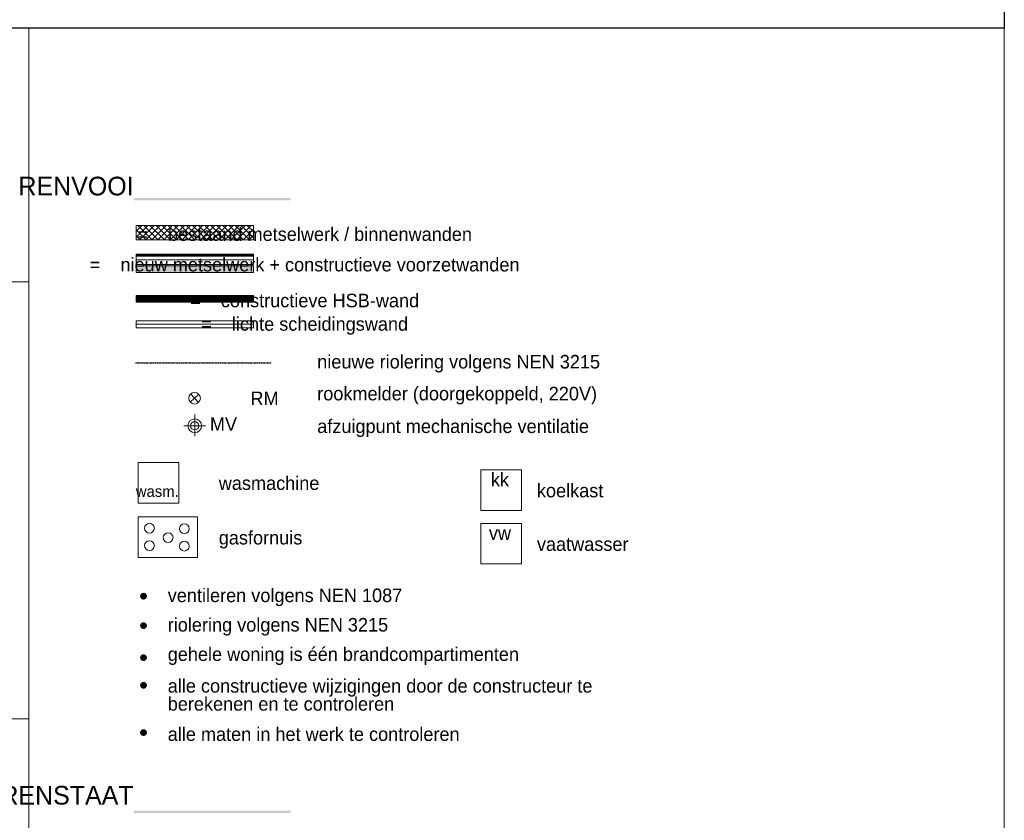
# Model space of a CAD drawing. Header units: millimetres. Extents: x 0 to 10560344, y -63228 to 177747.
# Tile 79 of 125: x 109892 to 124436, y -50825 to -38996. Entities that reach past the tile are written whole.
import ezdxf
from ezdxf.enums import TextEntityAlignment as Align

# ---------------------------------------------------------------- set-up
doc = ezdxf.new("R2010")
doc.units = ezdxf.units.MM
doc.linetypes.add('DASHDOT', pattern=[25.4, 12.7, -6.35, 0, -6.35])
doc.linetypes.add('HIDDEN', pattern=[9.525, 6.35, -3.175])
for name, color, linetype, lineweight in [('005', 9, 'Continuous', 5), ('008', 8, 'Continuous', 9), ('013', 220, 'Continuous', 13), ('018', 1, 'Continuous', 18), ('025', 7, 'Continuous', 9), ('5', 5, 'Continuous', 30), ('hatch005', 41, 'Continuous', 5), ('hatch008', 151, 'Continuous', 5), ('hatch013', 201, 'Continuous', 13), ('text008', 8, 'Continuous', 9), ('text018', 1, 'Continuous', 20)]:
    doc.layers.add(name, color=color, linetype=linetype, lineweight=lineweight)
doc.layers.add('xx HIDDEN', color=30, linetype='Continuous', lineweight=0, plot=False)
doc.layers.add('Z00-kader', color=2, linetype='Continuous', plot=False)
doc.styles.add('Century 2 teksten', font='GOTHIC.TTF', dxfattribs={"height": 2})
doc.styles.add('mvd', font='GOTHIC.TTF')
doc.linetypes.add('ZIGZAG', pattern='A,0.00254,-5.08,[131,ltypeshp.shx,S=5.08,R=0,X=-5.08,Y=0],-10.16,[131,ltypeshp.shx,S=5.08,R=180,X=5.08,Y=0],-5.08', length=20.32254)
pattern_1 = [(45, (-253784.66, 242115.536), (-44.901281, 44.901281), []), (135, (-253784.66, 242115.536), (-44.901281, -44.901281), [])]

msp = doc.modelspace()

# ---------------------------------------------------------------- hatches: boundary and pattern name
at = {"layer": '005', "transparency": 33554687}
h = msp.add_hatch(color=256, dxfattribs=at)
h.dxf.hatch_style = 1
h.paths.add_polyline_path([(111610.8, -42630.6), (113346.3, -42630.6), (113346.3, -42730.6), (111610.8, -42730.6)])
h = msp.add_hatch(color=256, dxfattribs=at)
h.dxf.hatch_style = 1
h.paths.add_polyline_path([(111610.8, -42630.6), (113346.3, -42630.6), (113346.3, -42730.6), (111610.8, -42730.6)])
at = {"layer": 'hatch008', "transparency": 33554687}
h = msp.add_hatch(dxfattribs=at)
h.set_pattern_fill('ANSI37', color=256, scale=20)
h.set_pattern_definition(pattern_1)
h.paths.add_polyline_path([(113346.3, -42035), (111610.8, -42035), (111610.8, -42247), (113346.3, -42247)])
h = msp.add_hatch(dxfattribs=at)
h.set_pattern_fill('ANSI37', color=256, scale=20)
h.set_pattern_definition(pattern_1)
h.paths.add_polyline_path([(113346.3, -42035), (111610.8, -42035), (111610.8, -42247), (113346.3, -42247)])
at = {"layer": 'hatch013', "transparency": 33554687}
h = msp.add_hatch(color=256, dxfattribs=at)
h.dxf.hatch_style = 1
h.set_gradient(color2=(147, 149, 152), tint=1)
h.paths.add_polyline_path([(113900.3, -41631.5), (111576.3, -41631.5), (111576.3, -41667), (113885.3, -41667)])
h = msp.add_hatch(color=256, dxfattribs=at)
h.dxf.hatch_style = 1
h.set_gradient(color2=(147, 149, 152), tint=1)
h.paths.add_polyline_path([(113900.3, -41631.5), (111576.3, -41631.5), (111576.3, -41667), (113885.3, -41667)])
h = msp.add_hatch(color=256, dxfattribs=at)
h.dxf.hatch_style = 1
h.set_gradient(color2=(147, 149, 152), tint=1)
h.paths.add_polyline_path([(113900.3, -50684.2), (111576.3, -50684.2), (111576.3, -50719.7), (113885.3, -50719.7)])
h = msp.add_hatch(color=256, dxfattribs=at)
h.dxf.hatch_style = 1
h.set_gradient(color2=(147, 149, 152), tint=1)
h.paths.add_polyline_path([(113900.3, -50684.2), (111576.3, -50684.2), (111576.3, -50719.7), (113885.3, -50719.7)])

# ---------------------------------------------------------------- linework, layer by layer
at = {"layer": '008'}
msp.add_line((111610.8, -42610.6), (113346.3, -42610.6), dxfattribs=at)
msp.add_line((111610.8, -42610.6), (113346.3, -42610.6), dxfattribs=at)
at = {"layer": '008', "linetype": 'ZIGZAG', "ltscale": 0.1}
msp.add_lwpolyline([(111610.8, -42544.6), (113346.3, -42544.6)], dxfattribs=at)
msp.add_lwpolyline([(111610.8, -42544.6), (113346.3, -42544.6)], dxfattribs=at)
at = {"layer": '008'}
for points in [[(112477.3, -45148.3), (112477.3, -44831.4)], [(112477.3, -45148.3), (112477.3, -44831.4)], [(112318.8, -44996.4), (112635.7, -44996.4)], [(112318.8, -44996.4), (112635.7, -44996.4)]]:
    msp.add_lwpolyline(points, dxfattribs=at)
msp.add_circle((112477.3, -44996.4), 61.2, dxfattribs=at)
msp.add_circle((112477.3, -44996.4), 61.2, dxfattribs=at)
at = {"layer": '013'}
msp.add_lwpolyline([(113346.3, -42592.6), (113346.3, -42460.6), (111610.8, -42460.6), (111610.8, -42592.6)], dxfattribs=at)
msp.add_lwpolyline([(113346.3, -42592.6), (113346.3, -42460.6), (111610.8, -42460.6), (111610.8, -42592.6)], dxfattribs=at)
at = {"layer": '013', "transparency": 33554687}
for points in [[(111643.3, -46137.8), (112243.3, -46137.8), (112243.3, -45537.8), (111643.3, -45537.8)], [(111643.3, -46137.8), (112243.3, -46137.8), (112243.3, -45537.8), (111643.3, -45537.8)], [(116704.7, -46247.2), (117304.7, -46247.2), (117304.7, -45647.2), (116704.7, -45647.2)], [(116704.7, -46247.2), (117304.7, -46247.2), (117304.7, -45647.2), (116704.7, -45647.2)], [(111643.3, -46943.4), (112517.3, -46943.4), (112517.3, -46343.4), (111643.3, -46343.4)], [(111643.3, -46943.4), (112517.3, -46943.4), (112517.3, -46343.4), (111643.3, -46343.4)], [(116704.7, -47038), (117304.7, -47038), (117304.7, -46438), (116704.7, -46438)], [(116704.7, -47038), (117304.7, -47038), (117304.7, -46438), (116704.7, -46438)]]:
    msp.add_lwpolyline(points, close=True, dxfattribs=at)
at = {"layer": '018'}
for points in [[(113346.3, -42604.6), (113346.3, -42472.6), (111610.8, -42472.6), (111610.8, -42604.6)], [(113346.3, -42604.6), (113346.3, -42472.6), (111610.8, -42472.6), (111610.8, -42604.6)], [(113346.3, -42610.6), (113346.3, -42490.6), (111610.8, -42490.6), (111610.8, -42610.6)], [(113346.3, -42610.6), (113346.3, -42490.6), (111610.8, -42490.6), (111610.8, -42610.6)]]:
    msp.add_lwpolyline(points, dxfattribs=at)
msp.add_circle((112477.3, -44996.4), 101.2, dxfattribs=at)
msp.add_circle((112477.3, -44996.4), 101.2, dxfattribs=at)
at = {"layer": '025', "transparency": 33554687}
for points in [[(111610.8, -42035), (113346.3, -42035), (113346.3, -42247), (111610.8, -42247)], [(111610.8, -42035), (113346.3, -42035), (113346.3, -42247), (111610.8, -42247)], [(111610.8, -42630.6), (113346.3, -42630.6), (113346.3, -42730.6), (111610.8, -42730.6)], [(111610.8, -42630.6), (113346.3, -42630.6), (113346.3, -42730.6), (111610.8, -42730.6)], [(111610.8, -43071.4), (113346.3, -43071.4), (113346.3, -43171.4), (111610.8, -43171.4)], [(111610.8, -43071.4), (113346.3, -43071.4), (113346.3, -43171.4), (111610.8, -43171.4)], [(111610.8, -43446.5), (113346.3, -43446.5), (113346.3, -43546.5), (111610.8, -43546.5)], [(111610.8, -43446.5), (113346.3, -43446.5), (113346.3, -43546.5), (111610.8, -43546.5)]]:
    msp.add_lwpolyline(points, close=True, dxfattribs=at)
at = {"layer": '025', "ltscale": 3, "transparency": 33554687}
for points in [[(112411.9, -44646.9), (112537.9, -44530.1)], [(112411.9, -44646.9), (112537.9, -44530.1)], [(112417.5, -44524.6), (112532.3, -44652.4)], [(112417.5, -44524.6), (112532.3, -44652.4)]]:
    msp.add_lwpolyline(points, dxfattribs=at)
msp.add_circle((112474.9, -44588.5), 85.9, dxfattribs=at)
msp.add_circle((112474.9, -44588.5), 85.9, dxfattribs=at)
at = {"layer": '5', "linetype": 'DASHDOT', "ltscale": 0.5, "transparency": 33554687}
msp.add_line((111600.8, -44065.5), (113612.4, -44065.5), dxfattribs=at)
msp.add_line((111600.8, -44065.5), (113612.4, -44065.5), dxfattribs=at)
at = {"layer": 'hatch005', "transparency": 33554687}
for centre in [(111809.4, -46509), (111809.4, -46509), (112323.5, -46516.4), (112323.5, -46516.4), (112084.8, -46647.5), (112084.8, -46647.5), (111809.4, -46766.6), (111809.4, -46766.6), (112323.5, -46774), (112323.5, -46774)]:
    msp.add_circle(centre, 72.1, dxfattribs=at)
at = {"layer": 'hatch008', "linetype": 'HIDDEN', "ltscale": 0.5, "const_width": 100}
msp.add_lwpolyline([(111610.8, -43121.4), (113346.3, -43121.4)], dxfattribs=at)
msp.add_lwpolyline([(111610.8, -43121.4), (113346.3, -43121.4)], dxfattribs=at)
at = {"layer": 'hatch008', "linetype": 'ZIGZAG', "ltscale": 0.15}
msp.add_lwpolyline([(111610.8, -43496.5), (113346.3, -43496.5)], dxfattribs=at)
msp.add_lwpolyline([(111610.8, -43496.5), (113346.3, -43496.5)], dxfattribs=at)
at = {"layer": 'text008', "transparency": 33554687, "const_width": 50}
for points in [[(111696.2, -47514, 1), (111746.2, -47514, 1)], [(111696.2, -47514, 1), (111746.2, -47514, 1)], [(111696.2, -47948.8, 1), (111746.2, -47948.8, 1)], [(111696.2, -47948.8, 1), (111746.2, -47948.8, 1)], [(111696.2, -48422.3, 1), (111746.2, -48422.3, 1)], [(111696.2, -48422.3, 1), (111746.2, -48422.3, 1)], [(111696.2, -48830.1, 1), (111746.2, -48830.1, 1)], [(111696.2, -48830.1, 1), (111746.2, -48830.1, 1)], [(111696.2, -49529, 1), (111746.2, -49529, 1)], [(111696.2, -49529, 1), (111746.2, -49529, 1)]]:
    msp.add_lwpolyline(points, format="xyb", close=True, dxfattribs=at)
at = {"layer": 'xx HIDDEN'}
msp.add_lwpolyline([(102467.1, -39121.5), (110028.5, -39121.5), (110028.5, -42868.2), (102467.1, -42868.2)], close=True, dxfattribs=at)
at = {"layer": 'xx HIDDEN', "transparency": 33554687}
msp.add_lwpolyline([(110028.5, -39121.5), (124435.7, -39121.5), (124435.7, -54108.2), (110028.5, -54108.2)], close=True, dxfattribs=at)
msp.add_lwpolyline([(110028.5, -39121.5), (124435.7, -39121.5), (124435.7, -54108.2), (110028.5, -54108.2)], close=True, dxfattribs=at)
at = {"layer": 'xx HIDDEN'}
msp.add_lwpolyline([(102466.1, -42868.2), (102466.1, -49325.3), (110028.5, -49325.3)], dxfattribs=at)
at = {"layer": 'Z00-kader', "linetype": 'Continuous'}
msp.add_lwpolyline([(124435.7, -39121.5), (102467.1, -39121.5), (102467.1, -33666.9), (124435.7, -33666.9)], close=True, dxfattribs=at)

# ---------------------------------------------------------------- texts
at = {"layer": '025', "ltscale": 3, "transparency": 33554687, "insert": (113508.6, -44491), "char_height": 200, "width": 1593.374, "attachment_point": 2, "line_spacing_factor": 0.8, "style": 'mvd'}
msp.add_mtext('RM', dxfattribs=at)
msp.add_mtext('RM', dxfattribs=at)
at = {"layer": 'text008', "transparency": 33554687, "style": 'mvd'}
for s, p in [('nieuwe riolering volgens NEN 3215', (114287.1, -44149.1)), ('nieuwe riolering volgens NEN 3215', (114287.1, -44149.1)), ('rookmelder (doorgekoppeld, 220V)', (114287.1, -44620.2)), ('rookmelder (doorgekoppeld, 220V)', (114287.1, -44620.2)), ('afzuigpunt mechanische ventilatie', (114287.1, -45102.7)), ('afzuigpunt mechanische ventilatie', (114287.1, -45102.7)), ('wasmachine', (112832.7, -45943.8)), ('wasmachine', (112832.7, -45943.8)), ('koelkast', (117531.9, -46053.1)), ('koelkast', (117531.9, -46053.1)), ('gasfornuis', (112832.7, -46749.3)), ('gasfornuis', (112832.7, -46749.3)), ('vaatwasser', (117531.9, -46844)), ('vaatwasser', (117531.9, -46844))]:
    msp.add_text(s, height=200, dxfattribs=at).set_placement(p)
for s, height, p in [('kk', 200, (116985.9, -45790.7)), ('kk', 200, (116985.9, -45790.7)), ('wasm.', 164.23, (111924.5, -45964.2)), ('wasm.', 164.23, (111924.5, -45964.2)), ('vw', 200, (116985.9, -46581.5)), ('vw', 200, (116985.9, -46581.5))]:
    msp.add_text(s, height=height, dxfattribs=at).set_placement(p, align=Align.MIDDLE_CENTER)
at = {"layer": 'text008', "transparency": 33554687, "char_height": 200, "attachment_point": 5, "style": 'mvd'}
for s, insert in [('=   ^Ibestaand metselwerk / binnenwanden', (114101.3, -42166)), ('=   ^Ibestaand metselwerk / binnenwanden', (114101.3, -42166)), ('=   ^Inieuw metselwerk + constructieve voorzetwanden', (114101.3, -42616.2)), ('=   ^Inieuw metselwerk + constructieve voorzetwanden', (114101.3, -42616.2)), ('=   ^Iconstructieve HSB-wand', (114101.3, -43146.4)), ('=   ^Iconstructieve HSB-wand', (114101.3, -43146.4)), ('=   ^Ilichte scheidingswand', (114101.3, -43521.5)), ('=   ^Ilichte scheidingswand', (114101.3, -43521.5))]:
    msp.add_mtext(s, dxfattribs=dict(at, insert=insert))
at = {"layer": 'text008', "insert": (112701.5, -45070.4), "char_height": 200, "width": 28988, "attachment_point": 7, "line_spacing_factor": 0.8, "style": 'Century 2 teksten'}
msp.add_mtext('MV', dxfattribs=at)
msp.add_mtext('MV', dxfattribs=at)
at = {"layer": 'text008', "transparency": 33554687, "char_height": 200, "attachment_point": 4, "style": 'mvd'}
for s, insert, width in [('ventileren volgens NEN 1087', (112079, -47531.3), 9457.682), ('ventileren volgens NEN 1087', (112079, -47531.3), 9457.682), ('riolering volgens NEN 3215', (112079, -47966.1), 9457.682), ('riolering volgens NEN 3215', (112079, -47966.1), 9457.682), ('gehele woning is één brandcompartimenten', (112079, -48400.9), 9457.682), ('gehele woning is één brandcompartimenten', (112079, -48400.9), 9457.682), ('alle maten in het werk te controleren', (112079, -49553.8), 5821.05), ('alle maten in het werk te controleren', (112079, -49553.8), 5821.05)]:
    msp.add_mtext(s, dxfattribs=dict(at, insert=insert, width=width))
at = {"layer": 'text008', "transparency": 33554687, "insert": (112079, -48973.2), "char_height": 200, "width": 12315.314, "attachment_point": 4, "line_spacing_factor": 0.8, "style": 'mvd'}
msp.add_mtext('alle constructieve wijzigingen door de constructeur te\\Pberekenen en te controleren', dxfattribs=at)
msp.add_mtext('alle constructieve wijzigingen door de constructeur te\\Pberekenen en te controleren', dxfattribs=at)
at = {"layer": 'text018', "transparency": 33554687, "char_height": 400, "attachment_point": 9, "style": 'mvd'}
for s, insert in [('{\\H0.68966x;RENVOOI}', (111575, -41595.5)), ('{\\H0.68966x;RENVOOI}', (111575, -41595.5)), ('{\\H0.68966x;KLEURENSTAAT}', (111575, -50596.7)), ('{\\H0.68966x;KLEURENSTAAT}', (111575, -50596.7))]:
    msp.add_mtext(s, dxfattribs=dict(at, insert=insert))

doc.saveas('drawing.dxf')
